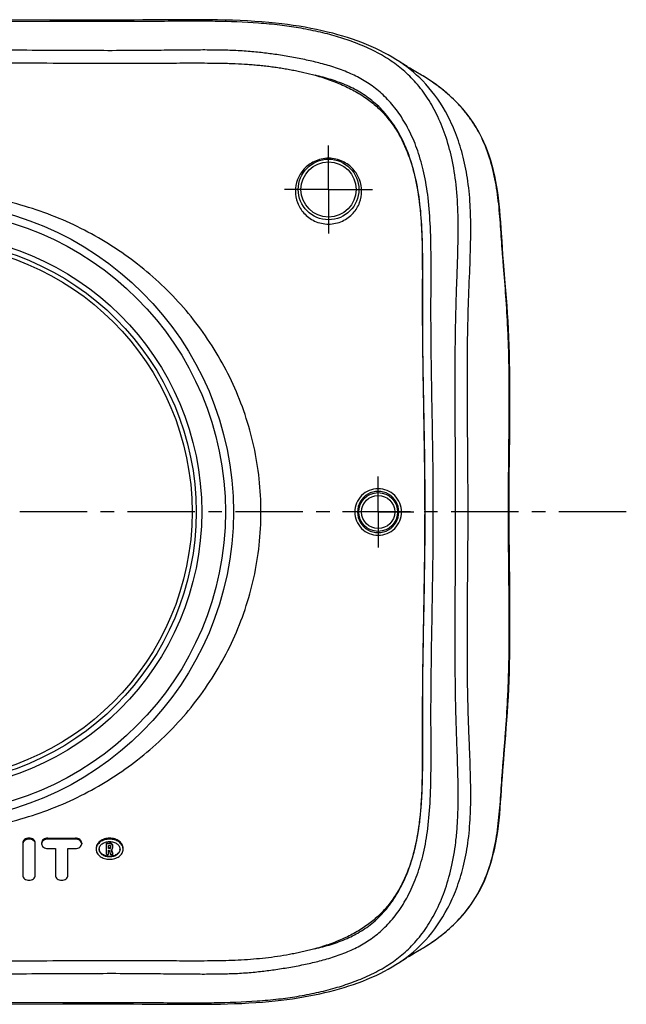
# Model space of a CAD drawing. Header units: millimetres. Extents: x 245 to 755, y 313 to 687.
# Tile 2 of 2: x 535 to 755, y 321 to 679. Entities that reach past the tile are written whole.
import ezdxf

# ---------------------------------------------------------------- set-up
doc = ezdxf.new("R2010")
doc.units = ezdxf.units.MM
doc.header["$LTSCALE"] = 65.185185
doc.linetypes.add('CENTER', pattern=[0.6, 0.375, -0.075, 0.075, -0.075])
doc.layers.get('0').update_dxf_attribs({"linetype": 'CONTINUOUS'})
for name, color, linetype in [('FASEN', 7, 'CONTINUOUS'), ('KOERPER', 7, 'CONTINUOUS'), ('KONST.EL_MIT_GEO', 7, 'CONTINUOUS')]:
    doc.layers.add(name, color=color, linetype=linetype)

msp = doc.modelspace()

# ---------------------------------------------------------------- linework, layer by layer
at = {"color": 2, "linetype": 'CENTER'}
msp.add_line((755, 500), (245, 500), dxfattribs=at)
at = {"layer": 'FASEN', "color": 7, "linetype": 'Continuous'}
for radius in [112.5, 109.61, 101, 99]:
    msp.add_circle((500, 500), radius, dxfattribs=at)
at = {"layer": 'KOERPER', "color": 2, "linetype": 'CENTER'}
for p, q in [((647, 617), (647, 633)), ((647, 617), (631, 617)), ((647, 617), (663, 617)), ((647, 617), (647, 601)), ((665, 500), (665, 512.89)), ((665, 500), (652.11, 500)), ((665, 500), (677.89, 500)), ((665, 500), (665, 487.11))]:
    msp.add_line(p, q, dxfattribs=at)
at = {"layer": 'KOERPER', "color": 7, "linetype": 'Continuous'}
for p, q in [((536.11, 379.92), (536.11, 368.12)), ((540.64, 368.12), (540.64, 379.92)), ((542.91, 379.92), (542.91, 379.62)), ((545.17, 381.68), (555.21, 381.68)), ((545.17, 381.3), (545.17, 381.68)), ((555.21, 381.3), (545.17, 381.3)), ((555.21, 381.3), (555.21, 381.68)), ((557.47, 379.92), (557.47, 379.62)), ((566.46, 379.92), (567.59, 379.92)), ((566.46, 375.69), (566.46, 379.92)), ((567.59, 379.62), (566.46, 379.62)), ((567.22, 379.06), (567.59, 379.06)), ((567.22, 377.89), (567.22, 379.06)), ((567.59, 379.62), (567.59, 379.92)), ((567.97, 378.78), (567.97, 378.17)), ((568.73, 378.17), (568.73, 379.05)), ((545.17, 377.94), (547.93, 377.94)), ((547.93, 377.94), (547.93, 368.12)), ((552.45, 377.94), (555.21, 377.94)), ((552.45, 368.12), (552.45, 377.94)), ((566.46, 375.69), (567.22, 375.69)), ((567.22, 378.14), (567.59, 378.14)), ((567.59, 377.89), (567.22, 377.89)), ((567.22, 377.33), (567.45, 377.33)), ((567.22, 375.69), (567.22, 377.33)), ((567.45, 377.33), (567.94, 375.69)), ((567.59, 377.89), (567.59, 378.14)), ((567.94, 375.69), (568.71, 375.69)), ((568.71, 375.69), (568.19, 377.46)), ((568.71, 375.69), (568.71, 375.9))]:
    msp.add_line(p, q, dxfattribs=at)
msp.add_circle((500, 500), 97.5, dxfattribs=at)
for centre, radius, start, end in [((537.37, 379.62), 1.25, 174.9112, 179.993), ((539.39, 379.62), 1.25, 0.007, 5.0888), ((568.1, 378.78), 0.626, 0.0169, 6.8285), ((565.4, 377.65), 2.71, 175.7251, 179.9958), ((566.03, 377.9), 2.21, 183.9055, 191.5927), ((569.16, 377.9), 2.21, 348.4009, 356.0916), ((569.79, 377.65), 2.71, 0.0042, 4.2749)]:
    msp.add_arc(centre, radius, start, end, dxfattribs=at)
msp.add_ellipse((569.26, 500), major_axis=(-31.68, 188.14), ratio=0.144339, start_param=2.255453, end_param=2.266506, dxfattribs=at)
for points, knots in [([(540.64, 379.92), (540.64, 380.16), (540.51, 380.64), (539.99, 381.22), (539.24, 381.59), (538.38, 381.72), (537.51, 381.59), (536.77, 381.22), (536.25, 380.64), (536.11, 380.16), (536.11, 379.92)], [0, 0, 0, 0, 0.109734, 0.229123, 0.360638, 0.500001, 0.639364, 0.770879, 0.890268, 1, 1, 1, 1]), ([(540.64, 379.73), (540.62, 379.94), (540.46, 380.39), (539.93, 380.9), (539.21, 381.23), (538.38, 381.34), (537.55, 381.23), (536.83, 380.9), (536.3, 380.39), (536.14, 379.94), (536.12, 379.73)], [0, 0, 0, 0, 0.107959, 0.22715, 0.35944, 0.5, 0.64056, 0.77285, 0.892041, 1, 1, 1, 1]), ([(545.17, 381.68), (544.88, 381.68), (544.31, 381.59), (543.56, 381.22), (543.04, 380.64), (542.91, 380.16), (542.91, 379.92)], [0, 0, 0, 0, 0.278728, 0.541752, 0.780536, 1, 1, 1, 1]), ([(545.17, 381.3), (544.88, 381.3), (544.31, 381.22), (543.57, 380.86), (543.04, 380.31), (542.91, 379.84), (542.91, 379.62)], [0, 0, 0, 0, 0.282846, 0.547688, 0.784744, 1, 1, 1, 1]), ([(542.91, 379.62), (542.91, 379.4), (543.04, 378.92), (543.57, 378.37), (544.31, 378.02), (544.88, 377.94), (545.17, 377.94)], [0, 0, 0, 0, 0.215256, 0.452312, 0.717154, 1, 1, 1, 1]), ([(557.47, 379.92), (557.47, 380.16), (557.34, 380.64), (556.82, 381.22), (556.07, 381.59), (555.5, 381.68), (555.21, 381.68)], [0, 0, 0, 0, 0.219466, 0.458248, 0.721274, 1, 1, 1, 1]), ([(557.47, 379.62), (557.47, 379.84), (557.34, 380.31), (556.81, 380.86), (556.07, 381.22), (555.5, 381.3), (555.21, 381.3)], [0, 0, 0, 0, 0.215256, 0.452312, 0.717154, 1, 1, 1, 1]), ([(555.21, 377.94), (555.5, 377.94), (556.07, 378.02), (556.81, 378.37), (557.34, 378.92), (557.47, 379.4), (557.47, 379.62)], [0, 0, 0, 0, 0.282846, 0.547688, 0.784744, 1, 1, 1, 1]), ([(572.5, 377.9), (572.5, 378.15), (572.43, 378.65), (572.04, 379.62), (571.08, 380.69), (569.47, 381.49), (567.59, 381.77), (565.72, 381.49), (564.11, 380.69), (563.14, 379.62), (562.75, 378.65), (562.69, 378.15), (562.69, 377.9)], [0, 0, 0, 0, 0.054053, 0.109725, 0.22889, 0.360489, 0.5, 0.639511, 0.77111, 0.890275, 0.945947, 1, 1, 1, 1]), ([(572.49, 377.86), (572.48, 378.09), (572.38, 378.56), (571.95, 379.45), (570.97, 380.42), (569.4, 381.14), (567.59, 381.39), (565.79, 381.14), (564.22, 380.42), (563.24, 379.45), (562.81, 378.56), (562.71, 378.09), (562.7, 377.86)], [0, 0, 0, 0, 0.053342, 0.108519, 0.227416, 0.359522, 0.5, 0.640478, 0.772584, 0.891481, 0.946658, 1, 1, 1, 1]), ([(563.82, 377.65), (563.82, 377.84), (563.87, 378.21), (564.17, 378.94), (564.92, 379.73), (566.16, 380.32), (567.59, 380.53), (569.03, 380.32), (570.27, 379.73), (571.02, 378.94), (571.32, 378.21), (571.37, 377.84), (571.37, 377.65)], [0, 0, 0, 0, 0.053373, 0.108322, 0.226641, 0.358827, 0.5, 0.641173, 0.773359, 0.891678, 0.946627, 1, 1, 1, 1]), ([(568.73, 379.05), (568.73, 379.17), (568.66, 379.41), (568.4, 379.7), (568.03, 379.88), (567.74, 379.92), (567.59, 379.92)], [0, 0, 0, 0, 0.218854, 0.457266, 0.720547, 1, 1, 1, 1]), ([(568.72, 378.85), (568.71, 378.96), (568.62, 379.17), (568.36, 379.42), (568, 379.58), (567.73, 379.62), (567.59, 379.62)], [0, 0, 0, 0, 0.216261, 0.455059, 0.719481, 1, 1, 1, 1]), ([(567.59, 379.06), (567.69, 379.06), (567.83, 379.02), (567.95, 378.89), (567.97, 378.81), (567.97, 378.78)], [0, 0, 0, 0, 0.54461, 0.783257, 1, 1, 1, 1]), ([(562.69, 377.65), (562.69, 377.42), (562.75, 376.93), (563.15, 375.98), (564.12, 374.95), (565.73, 374.19), (567.59, 373.92), (569.46, 374.19), (571.07, 374.95), (572.04, 375.98), (572.43, 376.93), (572.5, 377.42), (572.5, 377.65)], [0, 0, 0, 0, 0.053373, 0.108322, 0.226641, 0.358827, 0.5, 0.641173, 0.773359, 0.891678, 0.946627, 1, 1, 1, 1]), ([(571.37, 377.65), (571.37, 377.47), (571.32, 377.1), (571.02, 376.37), (570.27, 375.57), (569.03, 374.99), (567.59, 374.78), (566.16, 374.99), (564.92, 375.57), (564.17, 376.37), (563.87, 377.1), (563.82, 377.47), (563.82, 377.65)], [0, 0, 0, 0, 0.053373, 0.108322, 0.226641, 0.358827, 0.5, 0.641173, 0.773359, 0.891678, 0.946627, 1, 1, 1, 1]), ([(571.32, 377.46), (571.25, 377.12), (570.93, 376.43), (570.05, 375.66), (568.9, 375.17), (567.59, 375), (566.29, 375.17), (565.14, 375.66), (564.26, 376.43), (563.94, 377.12), (563.87, 377.46)], [0, 0, 0, 0, 0.109734, 0.229843, 0.361363, 0.500004, 0.638645, 0.770162, 0.890268, 1, 1, 1, 1]), ([(567.97, 378.41), (567.96, 378.33), (567.85, 378.18), (567.68, 378.14), (567.59, 378.14)], [0, 0, 0, 0, 0.456009, 1, 1, 1, 1]), ([(567.97, 378.17), (567.97, 378.14), (567.95, 378.06), (567.83, 377.93), (567.69, 377.89), (567.59, 377.89)], [0, 0, 0, 0, 0.216743, 0.45539, 1, 1, 1, 1]), ([(568.19, 377.46), (568.34, 377.52), (568.61, 377.71), (568.73, 378.03), (568.73, 378.17)], [0, 0, 0, 0, 0.534713, 1, 1, 1, 1]), ([(536.11, 368.12), (536.11, 367.9), (536.25, 367.43), (536.77, 366.87), (537.52, 366.52), (538.38, 366.4), (539.24, 366.52), (539.98, 366.87), (540.51, 367.43), (540.64, 367.9), (540.64, 368.12)], [0, 0, 0, 0, 0.107628, 0.226156, 0.358577, 0.5, 0.641423, 0.773844, 0.892372, 1, 1, 1, 1]), ([(547.93, 368.12), (547.93, 367.9), (548.06, 367.43), (548.59, 366.87), (549.33, 366.52), (550.19, 366.4), (551.05, 366.52), (551.8, 366.87), (552.32, 367.43), (552.45, 367.9), (552.45, 368.12)], [0, 0, 0, 0, 0.107628, 0.226156, 0.358577, 0.5, 0.641423, 0.773844, 0.892372, 1, 1, 1, 1])]:
    msp.add_open_spline(points, degree=3, knots=knots, dxfattribs=at)
at = {"layer": 'KONST.EL_MIT_GEO', "color": 7, "linetype": 'Continuous'}
for p, q in [((563.31, 678.44), (556.45, 678.44)), ((570, 678.45), (563.31, 678.44)), ((673.09, 663.12), (672.86, 663.27)), ((674.87, 661.98), (674.3, 662.34)), ((675.48, 661.61), (674.87, 661.98)), ((677.51, 660.37), (676.46, 661.01)), ((678.65, 659.7), (677.51, 660.37)), ((680.71, 658.49), (678.65, 659.7)), ((676.32, 338.91), (677.12, 339.39)), ((677.12, 339.39), (678.39, 340.15)), ((678.39, 340.15), (680.69, 341.5)), ((680.69, 341.5), (681.15, 341.77)), ((673.96, 337.45), (674.55, 337.82)), ((675.57, 338.45), (676.32, 338.91)), ((529.73, 321.5), (550.59, 321.54)), ((550.59, 321.54), (557.25, 321.56)), ((557.25, 321.56), (563.77, 321.56)), ((579.36, 321.51), (591.25, 321.42))]:
    msp.add_line(p, q, dxfattribs=at)
for points in [[(556.45, 678.44), (545.87, 678.47), (531.17, 678.5)], [(579.7, 678.49), (576.51, 678.47), (573.27, 678.46), (570, 678.45)], [(672.86, 663.27), (671.44, 664.19), (670.08, 665.03), (668.66, 665.84), (667.19, 666.63), (665.66, 667.41), (664.1, 668.16), (662.46, 668.89), (660.77, 669.61), (659.04, 670.29), (657.34, 670.93), (655.64, 671.53), (653.89, 672.1), (652.13, 672.65), (650.37, 673.16), (648.56, 673.65), (646.66, 674.13), (644.7, 674.59), (642.69, 675.03), (640.61, 675.45), (638.48, 675.84), (636.35, 676.2), (634.23, 676.53), (632.13, 676.82), (630.01, 677.09), (627.75, 677.34), (625.35, 677.58), (622.86, 677.8), (620.27, 677.98), (617.58, 678.15), (614.89, 678.28), (612.18, 678.38), (609.45, 678.46), (606.75, 678.52), (604.01, 678.56), (601.17, 678.58), (598.24, 678.6), (595.25, 678.6), (592.22, 678.58), (589.14, 678.57), (579.7, 678.49)], [(674.3, 662.34), (673.8, 662.66), (673.56, 662.81), (673.32, 662.97), (673.09, 663.12)], [(676.46, 661.01), (675.79, 661.41), (675.48, 661.61)], [(709.92, 598.19), (709.61, 602.86), (709.45, 605.12), (709.28, 607.35), (709.09, 609.54), (708.87, 611.7), (708.63, 613.82), (708.35, 615.9), (708.04, 617.95), (707.69, 619.95), (707.3, 621.91), (706.86, 623.83), (706.38, 625.7), (705.85, 627.52), (705.28, 629.29), (704.67, 630.99), (704.03, 632.64), (703.35, 634.22), (702.64, 635.73), (701.9, 637.17), (701.13, 638.57), (700.32, 639.93), (699.48, 641.24), (698.59, 642.53), (697.66, 643.8), (696.68, 645.04), (695.65, 646.27), (694.57, 647.48), (693.44, 648.66), (692.27, 649.82), (691.05, 650.95), (689.79, 652.06), (688.47, 653.15), (687.12, 654.21), (685.72, 655.24), (684.27, 656.25), (682.78, 657.23), (681.25, 658.17), (680.71, 658.49)], [(711.1, 583.06), (710.47, 590.86), (710.27, 593.35), (710.09, 595.8), (709.92, 598.19)], [(712.75, 529.22), (712.77, 532.46), (712.8, 535.67), (712.81, 538.86), (712.81, 542.04), (712.8, 545.18), (712.78, 548.3), (712.74, 551.38), (712.69, 554.43), (712.61, 557.45), (712.52, 560.42), (712.4, 563.36), (712.26, 566.28), (712.1, 569.18), (711.92, 572.02), (711.73, 574.83), (711.53, 577.61), (711.32, 580.35), (711.1, 583.06)], [(712.57, 512.84), (712.64, 519.42), (712.75, 529.22)], [(712.61, 483.27), (712.58, 486.54), (712.55, 489.81), (712.52, 493.09), (712.51, 496.38), (712.5, 499.67), (712.51, 502.96), (712.52, 506.26), (712.54, 509.55), (712.57, 512.84)], [(711.27, 419.01), (711.48, 421.71), (711.68, 424.45), (711.87, 427.24), (712.05, 430.07), (712.22, 432.95), (712.36, 435.87), (712.49, 438.84), (712.59, 441.84), (712.67, 444.88), (712.73, 447.96), (712.77, 451.07), (712.8, 454.2), (712.81, 457.37), (712.81, 460.57), (712.8, 463.78), (712.78, 466.99), (712.75, 470.23), (712.72, 473.47), (712.61, 483.27)], [(710.43, 408.71), (710.84, 413.75), (711.27, 419.01)], [(709.9, 401.53), (710.06, 403.88), (710.24, 406.28), (710.43, 408.71)], [(681.15, 341.77), (682.68, 342.71), (684.17, 343.68), (685.63, 344.7), (687.04, 345.73), (688.4, 346.79), (689.73, 347.89), (691.01, 349.01), (692.24, 350.15), (693.43, 351.32), (694.57, 352.52), (695.66, 353.75), (696.7, 354.98), (697.68, 356.23), (698.62, 357.51), (699.51, 358.81), (700.36, 360.13), (701.17, 361.5), (701.94, 362.91), (702.68, 364.36), (703.39, 365.88), (704.07, 367.46), (704.71, 369.1), (705.31, 370.8), (705.87, 372.55), (706.39, 374.35), (706.87, 376.21), (707.3, 378.1), (707.69, 380.04), (708.04, 382.02), (708.35, 384.05), (708.62, 386.11), (708.86, 388.21), (709.07, 390.34), (709.26, 392.5), (709.43, 394.7), (709.59, 396.94), (709.9, 401.53)], [(591.25, 321.42), (594.16, 321.41), (597.02, 321.4), (599.82, 321.41), (602.56, 321.43), (605.25, 321.46), (607.79, 321.5), (610.31, 321.56), (612.94, 321.65), (615.55, 321.75), (618.09, 321.88), (620.58, 322.04), (623.03, 322.22), (625.4, 322.42), (627.67, 322.65), (629.78, 322.88), (631.84, 323.14), (633.9, 323.42), (635.93, 323.73), (637.9, 324.06), (639.9, 324.42), (641.89, 324.81), (643.82, 325.21), (645.68, 325.64), (647.51, 326.08), (649.29, 326.54), (651.01, 327.02), (652.7, 327.52), (654.39, 328.05), (656.06, 328.61), (657.72, 329.21), (659.39, 329.84), (661.05, 330.5), (662.67, 331.19), (664.24, 331.91), (665.76, 332.64), (667.24, 333.39), (668.68, 334.17), (670.07, 334.97), (671.43, 335.8), (672.86, 336.72)], [(672.86, 336.72), (673.11, 336.89), (673.4, 337.08), (673.68, 337.26), (673.96, 337.45)], [(674.55, 337.82), (675.22, 338.23), (675.57, 338.45)], [(563.77, 321.56), (570.13, 321.55), (573.25, 321.54), (576.32, 321.53), (579.36, 321.51)]]:
    msp.add_lwpolyline(points, dxfattribs=at)
for centre, radius in [((647, 617), 11), ((647, 617), 10), ((665, 500), 7.03), ((665, 500), 6.03)]:
    msp.add_circle(centre, radius, dxfattribs=at)
for centre, start, end in [((665, 500.01), 359.9504, 180.0496), ((665, 499.99), 179.9504, 0.0496)]:
    msp.add_arc(centre, 7.48, start, end, dxfattribs=at)
for points, knots in [([(500, 322.04), (506.56, 322.04), (518.92, 322.03), (536.38, 322.05), (551.82, 322.1), (565.45, 322.12), (577.47, 322.09), (588, 321.99), (597.2, 321.94), (608.08, 322), (618.51, 322.33), (628.53, 323.25), (635.73, 324.25), (642.6, 325.56), (648.2, 326.96), (652.44, 328.26), (656.63, 329.71), (661.86, 331.85), (666.87, 334.5), (670.53, 336.91), (673.9, 339.46), (677.91, 343.18), (682.25, 348.6), (686.08, 355.05), (689.27, 362.51), (691.73, 371), (693.06, 378.8), (693.71, 385.64), (693.98, 391.34), (694.05, 397.46), (693.96, 404), (693.75, 410.94), (693.48, 418.23), (693.23, 425.81), (693.06, 433.59), (692.96, 441.52), (692.9, 452.31), (692.94, 466), (693.05, 482.54), (693.12, 499.17), (693.06, 515.79), (692.95, 532.35), (692.9, 546.05), (692.95, 556.87), (693.04, 564.83), (693.19, 572.64), (693.43, 580.27), (693.7, 587.62), (693.92, 594.64), (694.04, 601.26), (694, 609.25), (693.5, 618.28), (691.93, 628.08), (689.55, 636.68), (686.43, 644.24), (682.66, 650.8), (678.37, 656.33), (674.37, 660.13), (671.02, 662.74), (667.4, 665.18), (662.42, 667.89), (656.2, 670.49), (649.77, 672.62), (643.13, 674.32), (636.25, 675.66), (629.02, 676.69), (618.96, 677.64), (608.5, 678), (597.6, 678.06), (588.41, 678.01), (577.9, 677.91), (565.9, 677.88), (552.25, 677.9), (536.73, 677.95), (519.11, 677.97), (506.63, 677.96), (500, 677.96)], [0, 0, 0, 0, 0.028684, 0.053987, 0.076323, 0.096155, 0.113526, 0.12886, 0.142169, 0.153743, 0.176399, 0.187715, 0.197701, 0.208163, 0.218242, 0.222936, 0.227534, 0.237618, 0.247594, 0.25224, 0.256734, 0.266059, 0.276092, 0.286969, 0.298716, 0.31146, 0.325501, 0.333214, 0.341494, 0.350416, 0.359962, 0.370077, 0.380747, 0.391848, 0.403214, 0.414761, 0.426489, 0.45038, 0.474564, 0.498789, 0.523015, 0.547209, 0.571145, 0.582908, 0.594492, 0.605893, 0.617064, 0.627836, 0.638062, 0.64773, 0.656777, 0.672995, 0.687195, 0.700053, 0.711893, 0.722861, 0.73298, 0.742393, 0.746897, 0.751526, 0.761457, 0.771595, 0.780952, 0.791009, 0.801552, 0.811574, 0.822879, 0.845713, 0.857266, 0.870537, 0.885848, 0.903189, 0.923002, 0.945474, 0.971028, 1, 1, 1, 1]), ([(529.79, 332.48), (534.91, 332.5), (544.64, 332.55), (558.52, 332.63), (569.18, 332.65), (577.01, 332.62), (583.82, 332.56), (591.31, 332.46), (599.13, 332.39), (604.8, 332.4), (608.84, 332.46), (612.72, 332.56), (616.56, 332.77), (620.28, 333.1), (623.72, 333.47), (628.04, 334.03), (633.28, 334.89), (637.73, 335.73), (641.21, 336.5), (643.79, 337.13), (646.44, 337.86), (650.11, 339), (654.57, 340.67), (658.78, 342.78), (661.91, 344.77), (664.19, 346.44), (666.43, 348.33), (669.37, 351.24), (672.82, 355.53), (676.39, 361.54), (679.35, 368.51), (681.63, 376.46), (683.21, 385.63), (684.03, 396.27), (684.25, 408.52), (684.16, 419.7), (684.15, 429.28), (684.21, 439.36), (684.39, 452.19), (684.67, 467.78), (684.92, 483.52), (685.04, 499.31), (684.94, 515.09), (684.7, 530.84), (684.42, 546.45), (684.23, 559.31), (684.15, 569.41), (684.15, 579.05), (684.25, 590.33), (684.07, 602.72), (683.31, 613.5), (681.8, 622.78), (679.57, 630.83), (676.68, 637.88), (673.15, 643.98), (669.13, 649.12), (665.4, 652.65), (662.3, 654.96), (659.18, 656.99), (654.98, 659.15), (650.52, 660.85), (646.86, 662.01), (643.34, 662.99), (638.95, 664.02), (633.63, 665.04), (628.36, 665.92), (624.01, 666.5), (620.55, 666.87), (616.81, 667.21), (612.96, 667.43), (609.07, 667.54), (605.01, 667.6), (599.36, 667.61), (591.55, 667.54), (584.07, 667.44), (577.25, 667.38), (569.42, 667.35), (558.74, 667.37), (544.78, 667.45), (534.96, 667.5), (529.79, 667.52)], [0, 0, 0, 0, 0.025931, 0.049352, 0.070352, 0.079963, 0.089016, 0.104889, 0.117928, 0.128642, 0.133598, 0.13845, 0.14831, 0.15304, 0.157384, 0.165873, 0.17508, 0.184337, 0.1888, 0.193132, 0.197823, 0.202707, 0.212584, 0.221938, 0.226557, 0.231324, 0.236262, 0.241392, 0.252287, 0.264055, 0.276726, 0.290521, 0.305922, 0.323786, 0.344554, 0.36799, 0.380448, 0.393138, 0.419041, 0.445498, 0.472173, 0.498839, 0.525502, 0.55218, 0.578669, 0.604632, 0.617348, 0.62986, 0.653507, 0.674525, 0.692633, 0.708209, 0.722119, 0.734882, 0.746726, 0.757704, 0.767842, 0.772656, 0.777301, 0.78666, 0.796531, 0.801453, 0.806146, 0.81503, 0.824297, 0.833595, 0.842122, 0.846516, 0.851236, 0.861158, 0.866042, 0.870983, 0.8817, 0.894714, 0.910567, 0.919623, 0.929241, 0.950251, 0.973776, 1, 1, 1, 1]), ([(500, 662.96), (505.98, 662.96), (514.94, 662.97), (526.9, 662.97), (538.85, 662.93), (550.81, 662.85), (562.76, 662.78), (571.73, 662.76), (580.69, 662.79), (589.66, 662.87), (597.13, 662.91), (603.11, 662.89), (606.84, 662.85), (609.83, 662.79), (612.81, 662.71), (615.78, 662.55), (618.75, 662.35), (620.96, 662.15), (623.16, 661.95), (625.35, 661.69), (627.52, 661.41), (629.67, 661.09), (631.8, 660.73), (633.91, 660.34), (636, 659.91), (638.75, 659.31), (640.79, 658.8), (642.14, 658.43)], [0, 0, 0, 0, 0.125834, 0.188752, 0.251668, 0.377497, 0.440412, 0.503328, 0.566244, 0.629156, 0.692071, 0.723529, 0.754981, 0.7707, 0.786408, 0.817746, 0.833362, 0.848926, 0.864453, 0.879904, 0.895275, 0.910546, 0.925712, 0.940784, 0.955746, 0.970622, 1, 1, 1, 1]), ([(672.86, 336.72), (676.26, 339), (683.02, 344.73), (689.5, 354.22), (693.57, 363.39), (696.03, 371.34), (697.41, 378.54), (698.12, 384.74), (698.46, 389.78), (698.6, 395.14), (698.58, 402.92), (698.28, 411.11), (697.93, 419.69), (697.59, 428.86), (697.36, 440.68), (697.33, 455.17), (697.42, 469.97), (697.56, 484.92), (697.64, 499.92), (697.56, 514.92), (697.43, 529.87), (697.33, 544.67), (697.36, 559.17), (697.62, 573.19), (698.2, 586.47), (698.57, 596.95), (698.6, 604.74), (698.46, 610.11), (698.13, 615.15), (697.43, 621.36), (696.05, 628.56), (693.6, 636.53), (689.54, 645.71), (683.07, 655.22), (676.3, 660.97), (672.89, 663.26)], [0, 0, 0, 0, 0.035831, 0.076698, 0.099334, 0.123483, 0.149445, 0.163367, 0.17807, 0.193667, 0.210262, 0.246185, 0.265453, 0.285387, 0.326503, 0.368924, 0.41228, 0.456022, 0.499809, 0.543592, 0.587337, 0.630701, 0.673136, 0.714257, 0.753502, 0.789468, 0.806079, 0.821691, 0.836409, 0.850343, 0.876324, 0.900495, 0.923149, 0.964067, 1, 1, 1, 1]), ([(642.14, 658.43), (643.98, 657.93), (647.55, 656.8), (651.84, 655.05), (655.08, 653.47), (658.12, 651.82), (661.64, 649.52), (665.39, 646.36), (668.62, 642.85), (671.36, 639.06), (674.44, 633.64), (677.33, 626.22), (679.52, 616.68), (680.65, 606.56), (681.05, 595.95), (681.08, 584.91), (681, 573.5), (681.06, 561.75), (681.28, 545.59), (681.68, 524.96), (681.96, 499.96), (681.68, 474.96), (681.28, 454.34), (681.05, 438.17), (681, 426.43), (681.08, 415.02), (681.06, 405.73), (680.84, 398.51), (680.54, 393.27), (680.06, 388.15), (679.12, 381.58), (677.31, 373.72), (674.41, 366.31), (671.32, 360.89), (668.58, 357.1), (665.35, 353.6), (661.59, 350.44), (658.07, 348.15), (655.02, 346.5), (651.78, 344.93), (648.38, 343.54), (644.83, 342.34), (643, 341.8), (642.07, 341.54)], [0, 0, 0, 0, 0.016201, 0.031792, 0.039368, 0.046801, 0.061183, 0.07499, 0.088382, 0.101557, 0.114685, 0.14127, 0.168826, 0.19762, 0.227707, 0.259008, 0.29139, 0.324709, 0.358815, 0.428772, 0.500008, 0.571241, 0.641192, 0.675293, 0.708607, 0.740983, 0.772278, 0.787477, 0.80236, 0.816919, 0.831155, 0.858705, 0.885285, 0.898413, 0.911589, 0.924984, 0.938796, 0.953185, 0.960621, 0.968201, 0.983797, 0.991824, 1, 1, 1, 1]), ([(642.07, 341.54), (643.04, 341.77), (645, 342.27), (648.93, 343.4), (652.77, 344.8), (656.39, 346.53), (659.87, 348.53), (664.14, 351.69), (668.81, 356.66), (674.57, 365.34), (678.37, 376.35), (680.07, 387.09), (680.7, 394.38), (681.11, 403.07), (681.16, 412.47), (681.11, 422.52), (681.11, 430.65), (681.19, 438.99), (681.35, 450.38), (681.63, 464.83), (681.95, 482.3), (682.11, 499.84), (681.96, 517.39), (681.64, 534.86), (681.36, 549.31), (681.19, 560.71), (681.12, 569.06), (681.11, 577.19), (681.16, 587.26), (681.12, 596.7), (680.71, 605.41), (680.09, 612.72), (678.41, 623.49), (674.63, 634.53), (668.89, 643.24), (664.22, 648.24), (659.95, 651.42), (656.46, 653.43), (652.83, 655.17), (648.98, 656.58), (645.05, 657.71), (643.09, 658.21), (642.14, 658.43)], [0, 0, 0, 0, 0.008415, 0.017158, 0.034657, 0.042989, 0.051218, 0.068639, 0.087769, 0.108792, 0.156571, 0.184897, 0.200975, 0.218649, 0.258603, 0.280736, 0.303869, 0.327496, 0.351495, 0.400467, 0.450062, 0.49966, 0.549255, 0.59885, 0.647839, 0.671853, 0.695486, 0.718649, 0.740833, 0.780898, 0.798624, 0.814751, 0.843145, 0.891013, 0.912073, 0.931248, 0.948738, 0.956978, 0.96536, 0.982882, 0.991667, 1, 1, 1, 1]), ([(680.69, 341.5), (683.19, 342.96), (687.77, 346.06), (693.89, 351.54), (698.16, 356.72), (701.08, 361.37), (703.71, 366.51), (706.23, 373.51), (708.1, 382.41), (708.94, 390.05), (709.42, 396.25), (709.73, 400.99), (710.08, 405.85), (710.48, 410.89), (710.91, 416.16), (711.48, 423.67), (711.97, 431.47), (712.3, 439.53), (712.46, 445.84), (712.54, 452.3), (712.56, 461.18), (712.48, 472.49), (712.32, 486.18), (712.23, 499.92), (712.32, 513.67), (712.48, 527.36), (712.56, 538.67), (712.54, 547.56), (712.46, 554.02), (712.31, 560.33), (711.98, 568.4), (711.38, 577.97), (710.64, 587.15), (710.09, 594.04), (709.74, 598.9), (709.42, 603.64), (708.95, 609.84), (708.11, 617.48), (706.26, 626.39), (703.75, 633.4), (701.13, 638.55), (698.91, 642.1), (696.45, 645.35), (692.92, 649.33), (687.8, 653.92), (683.2, 657.03), (680.71, 658.49)], [0, 0, 0, 0, 0.025663, 0.049042, 0.072747, 0.085101, 0.097769, 0.123984, 0.150989, 0.178409, 0.192246, 0.206286, 0.220647, 0.235538, 0.251206, 0.267614, 0.302472, 0.320686, 0.339372, 0.358509, 0.378119, 0.418313, 0.459063, 0.499785, 0.540502, 0.581257, 0.621464, 0.641084, 0.660252, 0.678921, 0.697155, 0.732031, 0.764142, 0.779044, 0.793411, 0.807447, 0.821284, 0.848715, 0.875729, 0.901966, 0.914645, 0.927021, 0.939095, 0.950811, 0.974278, 1, 1, 1, 1]), ([(659, 616.38), (659, 617.8), (658.47, 620.7), (656.11, 624.61), (652.15, 627.56), (647, 628.72), (641.85, 627.56), (637.89, 624.61), (635.53, 620.7), (635, 617.8), (635, 616.38)], [0, 0, 0, 0, 0.113784, 0.231081, 0.358817, 0.5, 0.641183, 0.768919, 0.886216, 1, 1, 1, 1]), ([(622.5, 500), (622.5, 504.01), (622.06, 512.03), (620.11, 523.87), (616.93, 535.35), (611.17, 549.92), (601.32, 566.69), (588.45, 581.08), (576.74, 590.89), (567.29, 597.41), (557.22, 603.05), (542.97, 609.38), (523.88, 614.84), (500, 617.07), (476.12, 614.84), (457.03, 609.38), (442.78, 603.05), (432.71, 597.41), (423.26, 590.89), (411.55, 581.08), (398.68, 566.69), (388.83, 549.92), (383.07, 535.35), (379.89, 523.87), (377.94, 512.03), (377.5, 504.01), (377.5, 500)], [0, 0, 0, 0, 0.032109, 0.064093, 0.095851, 0.127318, 0.189271, 0.250353, 0.280823, 0.311366, 0.34209, 0.373086, 0.436011, 0.5, 0.563989, 0.626914, 0.65791, 0.688634, 0.719177, 0.749647, 0.810729, 0.872682, 0.904149, 0.935907, 0.967891, 1, 1, 1, 1]), ([(635, 616.38), (635, 614.98), (635.52, 612.07), (637.91, 608.13), (641.9, 605.18), (647, 604.06), (652.1, 605.18), (656.09, 608.13), (658.48, 612.07), (659, 614.98), (659, 616.38)], [0, 0, 0, 0, 0.112454, 0.23196, 0.36167, 0.499999, 0.638329, 0.768039, 0.887545, 1, 1, 1, 1]), ([(673.48, 500), (673.48, 501.1), (673.04, 503.33), (671.15, 506.13), (668.32, 508.01), (665, 508.66), (661.68, 508.01), (658.85, 506.13), (656.96, 503.33), (656.52, 501.1), (656.52, 500)], [0, 0, 0, 0, 0.125, 0.249986, 0.374981, 0.5, 0.62502, 0.750014, 0.875, 1, 1, 1, 1]), ([(377.5, 500), (377.5, 495.99), (377.94, 487.97), (379.89, 476.13), (383.07, 464.65), (388.83, 450.08), (398.68, 433.31), (411.55, 418.92), (423.26, 409.11), (432.71, 402.59), (442.78, 396.95), (457.03, 390.62), (476.12, 385.16), (500, 382.93), (523.88, 385.16), (542.97, 390.62), (557.22, 396.95), (567.29, 402.59), (576.74, 409.11), (588.45, 418.92), (601.32, 433.31), (611.17, 450.08), (616.93, 464.65), (620.11, 476.13), (622.06, 487.97), (622.5, 495.99), (622.5, 500)], [0, 0, 0, 0, 0.032109, 0.064093, 0.095851, 0.127318, 0.189271, 0.250353, 0.280823, 0.311366, 0.34209, 0.373086, 0.436011, 0.5, 0.563989, 0.626914, 0.65791, 0.688634, 0.719177, 0.749647, 0.810729, 0.872682, 0.904149, 0.935907, 0.967891, 1, 1, 1, 1]), ([(656.52, 500), (656.52, 498.9), (656.96, 496.67), (658.85, 493.87), (661.68, 491.99), (665, 491.34), (668.32, 491.99), (671.15, 493.87), (673.04, 496.67), (673.48, 498.9), (673.48, 500)], [0, 0, 0, 0, 0.125, 0.249986, 0.374981, 0.5, 0.62502, 0.750014, 0.875, 1, 1, 1, 1]), ([(642.07, 341.54), (641.4, 341.36), (640.05, 341.02), (638, 340.53), (635.94, 340.08), (633.14, 339.51), (629.59, 338.88), (625.27, 338.27), (620.89, 337.83), (616.46, 337.48), (612, 337.26), (607.53, 337.16), (603.05, 337.11), (597.08, 337.09), (589.61, 337.13), (580.65, 337.21), (571.69, 337.24), (562.73, 337.22), (550.78, 337.15), (538.83, 337.07), (526.88, 337.03), (514.94, 337.03), (505.97, 337.04), (500, 337.04)], [0, 0, 0, 0, 0.014645, 0.029401, 0.04428, 0.059247, 0.08949, 0.120136, 0.151115, 0.182297, 0.213635, 0.245062, 0.276511, 0.307967, 0.370879, 0.433787, 0.4967, 0.559613, 0.622525, 0.748346, 0.811259, 0.874173, 1, 1, 1, 1])]:
    msp.add_open_spline(points, degree=3, knots=knots, dxfattribs=at)

doc.saveas('drawing.dxf')
